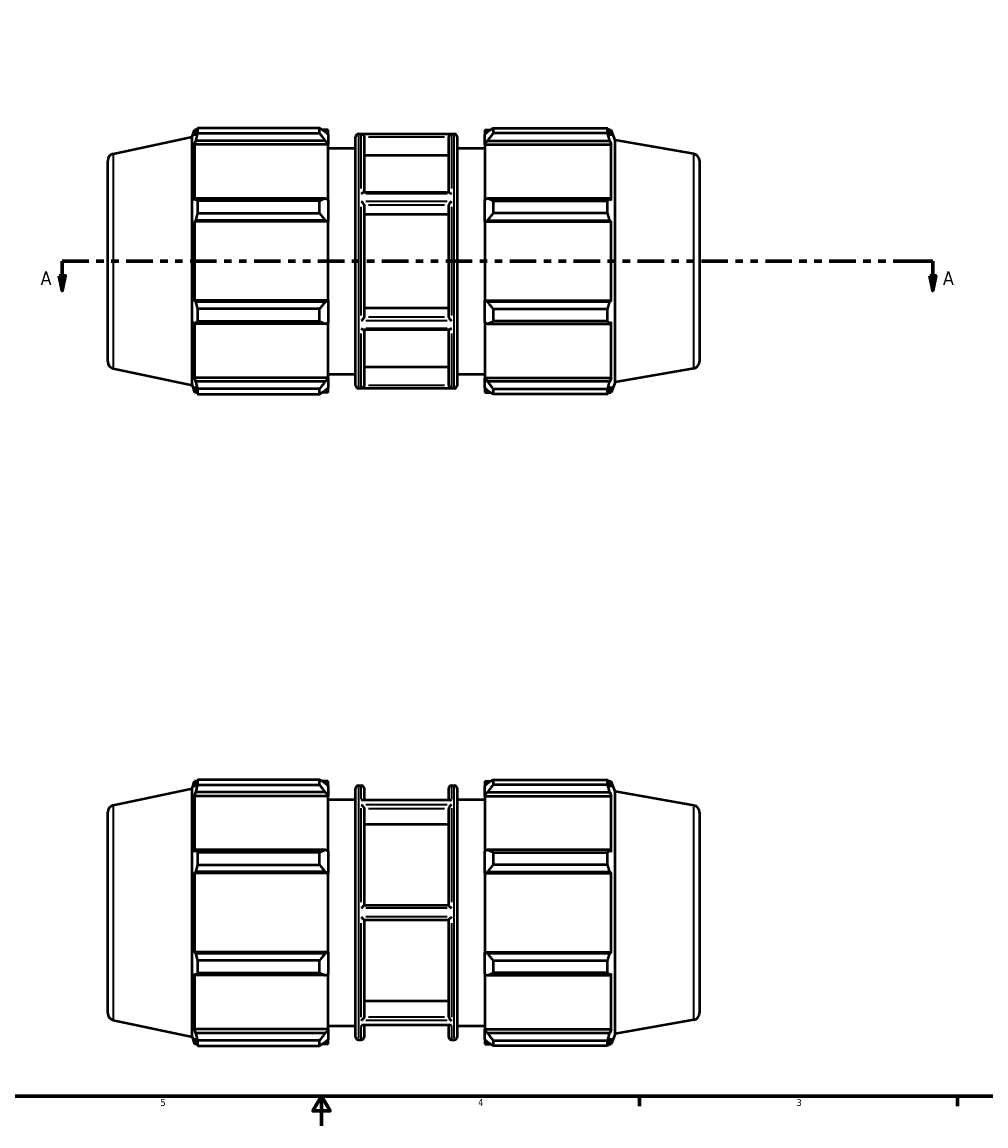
# Model space of a CAD drawing. Header units: inches. Extents: x 0.1 to 42.7, y 0.6 to 30.1.
# Tile 2 of 6: x 13 to 25.9, y 0.6 to 15.4. Entities that reach past the tile are written whole.
import ezdxf

# ---------------------------------------------------------------- set-up
doc = ezdxf.new("R2010")
doc.units = ezdxf.units.IN
doc.header["$MEASUREMENT"] = 0
doc.linetypes.add('DOUBLE_DASH_CHAIN', pattern=[1.2403, 0.6614, -0.0827, 0.1654, -0.0827, 0.1654, -0.0827])
for name, color, linetype, lineweight in [('Border (ANSI)', 7, 'Continuous', 70), ('Section Line (ANSI)', 7, 'DOUBLE_DASH_CHAIN', 70), ('Visible (ANSI)', 7, 'Continuous', 50), ('Visible Narrow (ANSI)', 7, 'Continuous', 35)]:
    doc.layers.add(name, color=color, linetype=linetype, lineweight=lineweight)
doc.styles.add('Label Text (ANSI)', font='tahoma.ttf')
doc.styles.add('Note Text (ANSI)', font='tahoma.ttf')

# ---------------------------------------------------------------- blocks, each defined once
blk = doc.blocks.new('Borders Default Border')
at = {"layer": 'Border (ANSI)'}
for p, q in [((21.25, 1), (21.25, 0.866)), ((25.5, 1), (25.5, 0.866))]:
    blk.add_line(p, q, dxfattribs=at)
at = {"layer": 'Border (ANSI)', "flags": 128}
for points in [[(0.5, 1), (0.5, 21), (33.5, 21), (33.5, 1), (0.5, 1)], [(17, 0.6), (17, 1), (16.885, 0.8), (17.115, 0.8), (17, 1)]]:
    blk.add_lwpolyline(points, dxfattribs=at)
at = {"layer": 'Border (ANSI)', "color": 5, "true_color": 0x0000ff, "char_height": 0.0945, "attachment_point": 7, "style": 'Note Text (ANSI)'}
for s, insert in [('5', (14.847, 0.864)), ('4', (19.092, 0.866)), ('3', (23.346, 0.864))]:
    blk.add_mtext(s, dxfattribs=dict(at, insert=insert))
blk = doc.blocks.new('2dTransSection0')
at = {"layer": 'Section Line (ANSI)', "linetype": 'DOUBLE_DASH_CHAIN', "ltscale": 0.535277}
blk.add_line((13.536, 12.165), (25.167, 12.165), dxfattribs=at)
at = {"layer": 'Section Line (ANSI)', "linetype": 'Continuous'}
for p, q in [((13.536, 12.165), (13.881, 12.165)), ((13.536, 12.165), (13.536, 11.968)), ((24.822, 12.165), (25.167, 12.165)), ((25.167, 12.165), (25.167, 11.968)), ((13.496, 11.968), (13.536, 11.771)), ((13.575, 11.968), (13.496, 11.968)), ((13.536, 11.968), (13.536, 11.771)), ((13.536, 11.771), (13.575, 11.968)), ((25.128, 11.968), (25.167, 11.771)), ((25.207, 11.968), (25.128, 11.968)), ((25.167, 11.968), (25.167, 11.771)), ((25.167, 11.771), (25.207, 11.968))]:
    blk.add_line(p, q, dxfattribs=at)
at = {"layer": 'Section Line (ANSI)', "linetype": 'Continuous', "flags": 128}
for points in [[(13.496, 11.968), (13.536, 11.771), (13.575, 11.968), (13.496, 11.968)], [(25.128, 11.968), (25.167, 11.771), (25.207, 11.968), (25.128, 11.968)]]:
    blk.add_lwpolyline(points, dxfattribs=at)
at = {"layer": 'Section Line (ANSI)'}
for points in [[(13.496, 11.968), (13.536, 11.771), (13.575, 11.968), (13.496, 11.968)], [(25.128, 11.968), (25.167, 11.771), (25.207, 11.968), (25.128, 11.968)]]:
    blk.add_solid(points, dxfattribs=at)
at = {"layer": 'Section Line (ANSI)', "char_height": 0.18, "attachment_point": 7, "style": 'Label Text (ANSI)'}
for insert in [(13.246, 11.847), (25.304, 11.847)]:
    blk.add_mtext('A', dxfattribs=dict(at, insert=insert))

msp = doc.modelspace()

# ---------------------------------------------------------------- linework, layer by layer
at = {"layer": 'Visible (ANSI)'}
for p, q in [((15.272, 13.825), (15.303, 13.922)), ((15.303, 13.922), (15.303, 13.841)), ((15.336, 13.922), (15.303, 13.922)), ((15.322, 13.895), (15.303, 13.841)), ((16.973, 13.943), (15.346, 13.943)), ((15.346, 13.875), (15.346, 13.943)), ((16.973, 13.875), (16.973, 13.943)), ((17.087, 13.922), (17.006, 13.922)), ((17.087, 13.859), (17.049, 13.895)), ((17.087, 13.859), (17.087, 13.922)), ((19.182, 13.922), (19.182, 13.859)), ((19.182, 13.922), (19.262, 13.922)), ((19.219, 13.895), (19.182, 13.859)), ((19.295, 13.943), (19.295, 13.875)), ((19.295, 13.943), (20.823, 13.943)), ((20.823, 13.875), (20.823, 13.943)), ((20.835, 13.922), (20.872, 13.922)), ((20.872, 13.841), (20.851, 13.895)), ((20.872, 13.841), (20.872, 13.922)), ((20.922, 13.784), (20.872, 13.922)), ((14.217, 13.601), (15.272, 13.825)), ((15.272, 10.504), (15.272, 13.825)), ((15.303, 13.724), (15.322, 13.774)), ((17.049, 13.774), (15.322, 13.774)), ((15.346, 13.875), (16.973, 13.875)), ((17.049, 13.774), (17.087, 13.74)), ((17.087, 13.859), (17.087, 13.74)), ((17.087, 13.74), (17.087, 13.724)), ((17.456, 10.501), (17.456, 13.828)), ((17.494, 13.866), (18.774, 13.866)), ((17.569, 13.825), (17.569, 13.083)), ((18.699, 13.083), (18.699, 13.825)), ((18.812, 13.828), (18.812, 10.501)), ((19.182, 13.74), (19.182, 13.859)), ((19.182, 13.74), (19.219, 13.774)), ((19.182, 13.724), (19.182, 13.74)), ((19.219, 13.774), (20.851, 13.774)), ((20.823, 13.875), (19.295, 13.875)), ((20.851, 13.774), (20.872, 13.724)), ((20.922, 10.545), (20.922, 13.784)), ((21.974, 13.599), (20.922, 13.784)), ((17.087, 13.724), (15.303, 13.724)), ((15.303, 13.724), (15.303, 12.976)), ((17.087, 12.985), (17.087, 13.724)), ((17.087, 13.677), (17.456, 13.677)), ((18.812, 13.677), (19.182, 13.677)), ((19.182, 13.724), (19.182, 12.985)), ((19.182, 13.724), (20.872, 13.724)), ((20.872, 12.976), (20.872, 13.724)), ((14.142, 10.821), (14.142, 13.508)), ((18.699, 13.579), (17.569, 13.579)), ((22.052, 13.505), (22.052, 10.824)), ((15.322, 13.002), (15.303, 12.976)), ((17.049, 13.002), (15.322, 13.002)), ((17.087, 12.985), (17.049, 13.002)), ((18.705, 13.083), (17.563, 13.083)), ((19.219, 13.002), (19.182, 12.985)), ((20.851, 13.002), (19.219, 13.002)), ((20.872, 12.976), (20.851, 13.002)), ((16.973, 12.97), (15.346, 12.97)), ((15.346, 12.805), (15.346, 12.97)), ((16.973, 12.805), (16.973, 12.97)), ((17.087, 12.985), (17.087, 12.699)), ((17.569, 12.913), (17.569, 11.416)), ((18.699, 11.416), (18.699, 12.913)), ((19.182, 12.699), (19.182, 12.985)), ((19.295, 12.97), (19.295, 12.805)), ((19.295, 12.97), (20.823, 12.97)), ((20.823, 12.805), (20.823, 12.97)), ((15.303, 12.693), (15.322, 12.71)), ((17.049, 12.71), (15.322, 12.71)), ((15.346, 12.805), (16.973, 12.805)), ((17.049, 12.71), (17.087, 12.699)), ((17.087, 12.699), (17.087, 12.693)), ((18.699, 12.79), (17.569, 12.79)), ((19.182, 12.699), (19.219, 12.71)), ((19.182, 12.693), (19.182, 12.699)), ((19.219, 12.71), (20.851, 12.71)), ((20.823, 12.805), (19.295, 12.805)), ((20.851, 12.71), (20.872, 12.693)), ((17.087, 12.693), (15.303, 12.693)), ((15.303, 12.693), (15.303, 11.636)), ((17.087, 11.636), (17.087, 12.693)), ((19.182, 12.693), (19.182, 11.636)), ((19.182, 12.693), (20.872, 12.693)), ((20.872, 11.636), (20.872, 12.693)), ((17.087, 11.636), (15.303, 11.636)), ((15.322, 11.619), (15.303, 11.636)), ((17.049, 11.619), (15.322, 11.619)), ((16.973, 11.525), (15.346, 11.525)), ((15.346, 11.36), (15.346, 11.525)), ((16.973, 11.36), (16.973, 11.525)), ((17.087, 11.63), (17.049, 11.619)), ((17.087, 11.636), (17.087, 11.63)), ((17.087, 11.63), (17.087, 11.344)), ((17.569, 11.539), (18.699, 11.539)), ((19.182, 11.63), (19.182, 11.636)), ((19.182, 11.636), (20.872, 11.636)), ((19.219, 11.619), (19.182, 11.63)), ((19.182, 11.344), (19.182, 11.63)), ((20.851, 11.619), (19.219, 11.619)), ((19.295, 11.525), (19.295, 11.36)), ((19.295, 11.525), (20.823, 11.525)), ((20.823, 11.36), (20.823, 11.525)), ((20.872, 11.636), (20.851, 11.619)), ((15.303, 11.353), (15.322, 11.327)), ((15.303, 11.353), (15.303, 10.605)), ((17.049, 11.327), (15.322, 11.327)), ((15.346, 11.36), (16.973, 11.36)), ((17.049, 11.327), (17.087, 11.344)), ((17.087, 10.605), (17.087, 11.344)), ((18.705, 11.247), (17.563, 11.247)), ((17.569, 11.247), (17.569, 10.504)), ((18.699, 10.504), (18.699, 11.247)), ((19.182, 11.344), (19.219, 11.327)), ((19.182, 11.344), (19.182, 10.605)), ((19.219, 11.327), (20.851, 11.327)), ((20.823, 11.36), (19.295, 11.36)), ((20.851, 11.327), (20.872, 11.353)), ((20.872, 10.605), (20.872, 11.353)), ((14.217, 10.728), (15.272, 10.504)), ((17.087, 10.653), (17.456, 10.653)), ((17.569, 10.75), (18.699, 10.75)), ((18.812, 10.653), (19.182, 10.653)), ((21.974, 10.73), (20.922, 10.545)), ((15.272, 10.504), (15.303, 10.407)), ((17.087, 10.605), (15.303, 10.605)), ((15.322, 10.555), (15.303, 10.605)), ((15.303, 10.488), (15.322, 10.434)), ((15.303, 10.488), (15.303, 10.407)), ((17.049, 10.555), (15.322, 10.555)), ((17.087, 10.589), (17.049, 10.555)), ((17.087, 10.605), (17.087, 10.589)), ((17.087, 10.589), (17.087, 10.47)), ((19.182, 10.589), (19.182, 10.605)), ((19.182, 10.605), (20.872, 10.605)), ((19.182, 10.47), (19.182, 10.589)), ((19.219, 10.555), (19.182, 10.589)), ((20.851, 10.555), (19.219, 10.555)), ((20.872, 10.605), (20.851, 10.555)), ((20.851, 10.434), (20.872, 10.488)), ((20.922, 10.545), (20.872, 10.407)), ((20.872, 10.407), (20.872, 10.488)), ((15.336, 10.407), (15.303, 10.407)), ((16.973, 10.455), (15.346, 10.455)), ((15.346, 10.386), (15.346, 10.455)), ((15.346, 10.386), (16.973, 10.386)), ((16.973, 10.386), (16.973, 10.455)), ((17.087, 10.407), (17.006, 10.407)), ((17.049, 10.434), (17.087, 10.47)), ((17.087, 10.407), (17.087, 10.47)), ((17.494, 10.464), (18.774, 10.464)), ((19.182, 10.47), (19.219, 10.434)), ((19.182, 10.47), (19.182, 10.407)), ((19.182, 10.407), (19.262, 10.407)), ((19.295, 10.455), (19.295, 10.386)), ((19.295, 10.455), (20.823, 10.455)), ((20.823, 10.386), (19.295, 10.386)), ((20.823, 10.386), (20.823, 10.455)), ((20.835, 10.407), (20.872, 10.407)), ((15.272, 5.112), (15.303, 5.209)), ((15.303, 5.209), (15.303, 5.128)), ((15.336, 5.209), (15.303, 5.209)), ((15.322, 5.182), (15.303, 5.128)), ((16.973, 5.23), (15.346, 5.23)), ((15.346, 5.162), (15.346, 5.23)), ((16.973, 5.162), (16.973, 5.23)), ((17.087, 5.209), (17.006, 5.209)), ((17.087, 5.146), (17.049, 5.182)), ((17.087, 5.146), (17.087, 5.209)), ((19.182, 5.209), (19.182, 5.146)), ((19.182, 5.209), (19.262, 5.209)), ((19.219, 5.182), (19.182, 5.146)), ((19.295, 5.23), (19.295, 5.162)), ((19.295, 5.23), (20.823, 5.23)), ((20.823, 5.162), (20.823, 5.23)), ((20.835, 5.209), (20.872, 5.209)), ((20.872, 5.128), (20.851, 5.182)), ((20.872, 5.128), (20.872, 5.209)), ((20.922, 5.071), (20.872, 5.209)), ((14.217, 4.888), (15.272, 5.112)), ((15.272, 1.791), (15.272, 5.112)), ((15.303, 5.011), (15.322, 5.061)), ((17.049, 5.061), (15.322, 5.061)), ((15.346, 5.162), (16.973, 5.162)), ((17.049, 5.061), (17.087, 5.028)), ((17.087, 5.146), (17.087, 5.028)), ((17.087, 5.028), (17.087, 5.011)), ((17.456, 1.789), (17.456, 5.115)), ((17.494, 5.153), (17.531, 5.153)), ((17.569, 5.115), (17.569, 4.957)), ((18.699, 4.957), (18.699, 5.115)), ((18.737, 5.153), (18.774, 5.153)), ((18.812, 5.115), (18.812, 1.789)), ((19.182, 5.028), (19.182, 5.146)), ((19.182, 5.028), (19.219, 5.061)), ((19.182, 5.011), (19.182, 5.028)), ((19.219, 5.061), (20.851, 5.061)), ((20.823, 5.162), (19.295, 5.162)), ((20.851, 5.061), (20.872, 5.011)), ((20.922, 1.832), (20.922, 5.071)), ((21.974, 4.886), (20.922, 5.071)), ((17.087, 5.011), (15.303, 5.011)), ((15.303, 5.011), (15.303, 4.263)), ((17.087, 4.272), (17.087, 5.011)), ((17.087, 4.964), (17.456, 4.964)), ((18.719, 4.957), (17.549, 4.957)), ((18.812, 4.964), (19.182, 4.964)), ((19.182, 5.011), (19.182, 4.272)), ((19.182, 5.011), (20.872, 5.011)), ((20.872, 4.263), (20.872, 5.011)), ((14.142, 2.108), (14.142, 4.795)), ((17.569, 4.842), (17.569, 3.546)), ((18.699, 3.546), (18.699, 4.842)), ((22.052, 4.793), (22.052, 2.111)), ((18.699, 4.629), (17.569, 4.629)), ((15.322, 4.29), (15.303, 4.263)), ((17.049, 4.29), (15.322, 4.29)), ((17.087, 4.272), (17.049, 4.29)), ((19.219, 4.29), (19.182, 4.272)), ((20.851, 4.29), (19.219, 4.29)), ((20.872, 4.263), (20.851, 4.29)), ((16.973, 4.257), (15.346, 4.257)), ((15.346, 4.092), (15.346, 4.257)), ((16.973, 4.092), (16.973, 4.257)), ((17.087, 4.272), (17.087, 3.986)), ((19.182, 3.986), (19.182, 4.272)), ((19.295, 4.257), (19.295, 4.092)), ((19.295, 4.257), (20.823, 4.257)), ((20.823, 4.092), (20.823, 4.257)), ((15.303, 3.98), (15.322, 3.997)), ((17.049, 3.997), (15.322, 3.997)), ((15.346, 4.092), (16.973, 4.092)), ((17.049, 3.997), (17.087, 3.986)), ((17.087, 3.986), (17.087, 3.98)), ((19.182, 3.986), (19.219, 3.997)), ((19.182, 3.98), (19.182, 3.986)), ((19.219, 3.997), (20.851, 3.997)), ((20.823, 4.092), (19.295, 4.092)), ((20.851, 3.997), (20.872, 3.98)), ((17.087, 3.98), (15.303, 3.98)), ((15.303, 3.98), (15.303, 2.923)), ((17.087, 2.923), (17.087, 3.98)), ((19.182, 3.98), (19.182, 2.923)), ((19.182, 3.98), (20.872, 3.98)), ((20.872, 2.923), (20.872, 3.98)), ((18.699, 3.546), (17.569, 3.546)), ((17.569, 3.357), (17.569, 2.061)), ((17.569, 3.357), (18.699, 3.357)), ((18.699, 2.061), (18.699, 3.357)), ((17.087, 2.923), (15.303, 2.923)), ((15.322, 2.906), (15.303, 2.923)), ((17.049, 2.906), (15.322, 2.906)), ((16.973, 2.812), (15.346, 2.812)), ((15.346, 2.647), (15.346, 2.812)), ((16.973, 2.647), (16.973, 2.812)), ((17.087, 2.918), (17.049, 2.906)), ((17.087, 2.923), (17.087, 2.918)), ((17.087, 2.918), (17.087, 2.631)), ((19.182, 2.918), (19.182, 2.923)), ((19.182, 2.923), (20.872, 2.923)), ((19.182, 2.631), (19.182, 2.918)), ((19.219, 2.906), (19.182, 2.918)), ((20.851, 2.906), (19.219, 2.906)), ((19.295, 2.812), (19.295, 2.647)), ((19.295, 2.812), (20.823, 2.812)), ((20.823, 2.647), (20.823, 2.812)), ((20.872, 2.923), (20.851, 2.906)), ((15.303, 2.64), (15.322, 2.614)), ((15.303, 2.64), (15.303, 1.893)), ((17.049, 2.614), (15.322, 2.614)), ((15.346, 2.647), (16.973, 2.647)), ((17.049, 2.614), (17.087, 2.631)), ((17.087, 1.893), (17.087, 2.631)), ((19.182, 2.631), (19.219, 2.614)), ((19.182, 2.631), (19.182, 1.893)), ((19.219, 2.614), (20.851, 2.614)), ((20.823, 2.647), (19.295, 2.647)), ((20.851, 2.614), (20.872, 2.64)), ((20.872, 1.893), (20.872, 2.64)), ((17.569, 2.274), (18.699, 2.274)), ((14.217, 2.016), (15.272, 1.791)), ((17.087, 1.94), (17.456, 1.94)), ((18.719, 1.946), (17.549, 1.946)), ((17.569, 1.946), (17.569, 1.789)), ((18.699, 1.789), (18.699, 1.946)), ((18.812, 1.94), (19.182, 1.94)), ((21.974, 2.018), (20.922, 1.832)), ((15.272, 1.791), (15.303, 1.694)), ((17.087, 1.893), (15.303, 1.893)), ((15.322, 1.842), (15.303, 1.893)), ((15.303, 1.775), (15.322, 1.721)), ((15.303, 1.775), (15.303, 1.694)), ((17.049, 1.842), (15.322, 1.842)), ((17.087, 1.876), (17.049, 1.842)), ((17.087, 1.893), (17.087, 1.876)), ((17.087, 1.876), (17.087, 1.757)), ((19.182, 1.876), (19.182, 1.893)), ((19.182, 1.893), (20.872, 1.893)), ((19.182, 1.757), (19.182, 1.876)), ((19.219, 1.842), (19.182, 1.876)), ((20.851, 1.842), (19.219, 1.842)), ((20.872, 1.893), (20.851, 1.842)), ((20.851, 1.721), (20.872, 1.775)), ((20.922, 1.832), (20.872, 1.694)), ((20.872, 1.694), (20.872, 1.775)), ((15.336, 1.694), (15.303, 1.694)), ((16.973, 1.742), (15.346, 1.742)), ((15.346, 1.673), (15.346, 1.742)), ((15.346, 1.673), (16.973, 1.673)), ((16.973, 1.673), (16.973, 1.742)), ((17.087, 1.694), (17.006, 1.694)), ((17.049, 1.721), (17.087, 1.757)), ((17.087, 1.694), (17.087, 1.757)), ((17.494, 1.751), (17.531, 1.751)), ((18.737, 1.751), (18.774, 1.751)), ((19.182, 1.757), (19.219, 1.721)), ((19.182, 1.757), (19.182, 1.694)), ((19.182, 1.694), (19.262, 1.694)), ((19.295, 1.742), (19.295, 1.673)), ((19.295, 1.742), (20.823, 1.742)), ((20.823, 1.673), (19.295, 1.673)), ((20.823, 1.673), (20.823, 1.742)), ((20.835, 1.694), (20.872, 1.694))]:
    msp.add_line(p, q, dxfattribs=at)
for centre, radius, start, end in [((17.494, 13.828), 0.0379, 90, 180), ((18.774, 13.828), 0.0379, 0, 90), ((14.237, 13.508), 0.0947, 102, 180), ((21.957, 13.505), 0.0947, 0, 80), ((14.237, 10.821), 0.0947, 180, 258), ((21.957, 10.824), 0.0947, 280, 0), ((17.494, 10.501), 0.0379, 180, 270), ((18.774, 10.501), 0.0379, 270, 0), ((17.494, 5.115), 0.0379, 90, 180), ((17.531, 5.115), 0.0379, 0, 90), ((18.737, 5.115), 0.0379, 90, 180), ((18.774, 5.115), 0.0379, 0, 90), ((14.237, 4.795), 0.0947, 102, 180), ((21.957, 4.793), 0.0947, 0, 80), ((14.237, 2.108), 0.0947, 180, 258), ((21.957, 2.111), 0.0947, 280, 0), ((17.494, 1.789), 0.0379, 180, 270), ((17.531, 1.789), 0.0379, 270, 0), ((18.737, 1.789), 0.0379, 180, 270), ((18.774, 1.789), 0.0379, 270, 0)]:
    msp.add_arc(centre, radius, start, end, dxfattribs=at)
for points, weights in [([(15.346, 13.943), (15.334, 13.918), (15.322, 13.895)], [1, 1.00136313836, 1.0019095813]), ([(17.049, 13.895), (17.013, 13.918), (16.973, 13.943)], [1.0059922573, 1.01145671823, 1.01612069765]), ([(19.295, 13.943), (19.256, 13.918), (19.219, 13.895)], [1.01548713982, 1.01103239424, 1.00577547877]), ([(20.823, 13.943), (20.838, 13.918), (20.851, 13.895)], [1, 1.00165422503, 1.00249215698]), ([(15.322, 13.774), (15.334, 13.823), (15.346, 13.875)], [1.0019095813, 1.00136313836, 1]), ([(16.973, 13.875), (17.013, 13.823), (17.049, 13.774)], [1.01612069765, 1.01145671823, 1.0059922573]), ([(19.219, 13.774), (19.256, 13.823), (19.295, 13.875)], [1.00577547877, 1.01103239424, 1.01548713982]), ([(20.851, 13.774), (20.838, 13.823), (20.823, 13.875)], [1.00249215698, 1.00165422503, 1]), ([(15.346, 12.97), (15.334, 12.986), (15.322, 13.002)], [1, 1.00136313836, 1.0019095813]), ([(17.049, 13.002), (17.013, 12.986), (16.973, 12.97)], [1.0059922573, 1.01145671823, 1.01612069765]), ([(19.295, 12.97), (19.256, 12.986), (19.219, 13.002)], [1.01548713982, 1.01103239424, 1.00577547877]), ([(20.823, 12.97), (20.838, 12.986), (20.851, 13.002)], [1, 1.00165422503, 1.00249215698]), ([(15.322, 12.71), (15.334, 12.756), (15.346, 12.805)], [1.0019095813, 1.00136313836, 1]), ([(16.973, 12.805), (17.013, 12.756), (17.049, 12.71)], [1.01612069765, 1.01145671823, 1.0059922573]), ([(19.219, 12.71), (19.256, 12.756), (19.295, 12.805)], [1.00577547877, 1.01103239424, 1.01548713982]), ([(20.851, 12.71), (20.838, 12.756), (20.823, 12.805)], [1.00249215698, 1.00165422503, 1]), ([(15.346, 11.525), (15.334, 11.573), (15.322, 11.619)], [1, 1.00136313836, 1.0019095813]), ([(17.049, 11.619), (17.013, 11.573), (16.973, 11.525)], [1.0059922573, 1.01145671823, 1.01612069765]), ([(19.295, 11.525), (19.256, 11.573), (19.219, 11.619)], [1.01548713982, 1.01103239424, 1.00577547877]), ([(20.823, 11.525), (20.838, 11.573), (20.851, 11.619)], [1, 1.00165422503, 1.00249215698]), ([(15.322, 11.327), (15.334, 11.343), (15.346, 11.36)], [1.0019095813, 1.00136313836, 1]), ([(16.973, 11.36), (17.013, 11.343), (17.049, 11.327)], [1.01612069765, 1.01145671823, 1.0059922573]), ([(19.219, 11.327), (19.256, 11.343), (19.295, 11.36)], [1.00577547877, 1.01103239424, 1.01548713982]), ([(20.851, 11.327), (20.838, 11.343), (20.823, 11.36)], [1.00249215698, 1.00165422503, 1]), ([(15.346, 10.455), (15.334, 10.506), (15.322, 10.555)], [1, 1.00136313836, 1.0019095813]), ([(17.049, 10.555), (17.013, 10.506), (16.973, 10.455)], [1.0059922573, 1.01145671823, 1.01612069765]), ([(19.295, 10.455), (19.256, 10.506), (19.219, 10.555)], [1.01548713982, 1.01103239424, 1.00577547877]), ([(20.823, 10.455), (20.838, 10.506), (20.851, 10.555)], [1, 1.00165422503, 1.00249215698]), ([(15.322, 10.434), (15.334, 10.411), (15.346, 10.386)], [1.0019095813, 1.00136313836, 1]), ([(16.973, 10.386), (17.013, 10.411), (17.049, 10.434)], [1.01612069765, 1.01145671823, 1.0059922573]), ([(19.219, 10.434), (19.256, 10.411), (19.295, 10.386)], [1.00577547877, 1.01103239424, 1.01548713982]), ([(20.851, 10.434), (20.838, 10.411), (20.823, 10.386)], [1.00249215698, 1.00165422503, 1]), ([(15.346, 5.23), (15.334, 5.206), (15.322, 5.182)], [1, 1.00136313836, 1.0019095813]), ([(17.049, 5.182), (17.013, 5.206), (16.973, 5.23)], [1.0059922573, 1.01145671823, 1.01612069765]), ([(19.295, 5.23), (19.256, 5.206), (19.219, 5.182)], [1.01548713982, 1.01103239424, 1.00577547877]), ([(20.823, 5.23), (20.838, 5.206), (20.851, 5.182)], [1, 1.00165422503, 1.00249215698]), ([(15.322, 5.061), (15.334, 5.11), (15.346, 5.162)], [1.0019095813, 1.00136313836, 1]), ([(16.973, 5.162), (17.013, 5.11), (17.049, 5.061)], [1.01612069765, 1.01145671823, 1.0059922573]), ([(19.219, 5.061), (19.256, 5.11), (19.295, 5.162)], [1.00577547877, 1.01103239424, 1.01548713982]), ([(20.851, 5.061), (20.838, 5.11), (20.823, 5.162)], [1.00249215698, 1.00165422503, 1]), ([(15.346, 4.257), (15.334, 4.273), (15.322, 4.29)], [1, 1.00136313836, 1.0019095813]), ([(17.049, 4.29), (17.013, 4.273), (16.973, 4.257)], [1.0059922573, 1.01145671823, 1.01612069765]), ([(19.295, 4.257), (19.256, 4.273), (19.219, 4.29)], [1.01548713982, 1.01103239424, 1.00577547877]), ([(20.823, 4.257), (20.838, 4.273), (20.851, 4.29)], [1, 1.00165422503, 1.00249215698]), ([(15.322, 3.997), (15.334, 4.044), (15.346, 4.092)], [1.0019095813, 1.00136313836, 1]), ([(16.973, 4.092), (17.013, 4.044), (17.049, 3.997)], [1.01612069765, 1.01145671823, 1.0059922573]), ([(19.219, 3.997), (19.256, 4.044), (19.295, 4.092)], [1.00577547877, 1.01103239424, 1.01548713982]), ([(20.851, 3.997), (20.838, 4.044), (20.823, 4.092)], [1.00249215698, 1.00165422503, 1]), ([(15.346, 2.812), (15.334, 2.86), (15.322, 2.906)], [1, 1.00136313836, 1.0019095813]), ([(17.049, 2.906), (17.013, 2.86), (16.973, 2.812)], [1.0059922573, 1.01145671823, 1.01612069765]), ([(19.295, 2.812), (19.256, 2.86), (19.219, 2.906)], [1.01548713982, 1.01103239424, 1.00577547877]), ([(20.823, 2.812), (20.838, 2.86), (20.851, 2.906)], [1, 1.00165422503, 1.00249215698]), ([(15.322, 2.614), (15.334, 2.63), (15.346, 2.647)], [1.0019095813, 1.00136313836, 1]), ([(16.973, 2.647), (17.013, 2.63), (17.049, 2.614)], [1.01612069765, 1.01145671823, 1.0059922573]), ([(19.219, 2.614), (19.256, 2.63), (19.295, 2.647)], [1.00577547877, 1.01103239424, 1.01548713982]), ([(20.851, 2.614), (20.838, 2.63), (20.823, 2.647)], [1.00249215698, 1.00165422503, 1]), ([(15.346, 1.742), (15.334, 1.793), (15.322, 1.842)], [1, 1.00136313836, 1.0019095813]), ([(17.049, 1.842), (17.013, 1.793), (16.973, 1.742)], [1.0059922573, 1.01145671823, 1.01612069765]), ([(19.295, 1.742), (19.256, 1.793), (19.219, 1.842)], [1.01548713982, 1.01103239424, 1.00577547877]), ([(20.823, 1.742), (20.838, 1.793), (20.851, 1.842)], [1, 1.00165422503, 1.00249215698]), ([(15.322, 1.721), (15.334, 1.698), (15.346, 1.673)], [1.0019095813, 1.00136313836, 1]), ([(16.973, 1.673), (17.013, 1.698), (17.049, 1.721)], [1.01612069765, 1.01145671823, 1.0059922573]), ([(19.219, 1.721), (19.256, 1.698), (19.295, 1.673)], [1.00577547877, 1.01103239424, 1.01548713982]), ([(20.851, 1.721), (20.838, 1.698), (20.823, 1.673)], [1.00249215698, 1.00165422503, 1])]:
    msp.add_rational_spline(points, weights, degree=2, dxfattribs=at)
for points, knots in [([(17.531, 13.865), (17.531, 13.865), (17.531, 13.865), (17.535, 13.864), (17.539, 13.864), (17.547, 13.861), (17.55, 13.859), (17.557, 13.854), (17.56, 13.85), (17.565, 13.843), (17.567, 13.839), (17.568, 13.833), (17.569, 13.83), (17.569, 13.827)], [-0.0006237, -0.0006237, -0.0006237, -0.0006237, 0, 0, 0.0427144, 0.0427144, 0.0834393, 0.0834393, 0.125434, 0.125434, 0.1568758, 0.1568758, 0.1803704, 0.1803704, 0.1803704, 0.1803704]), ([(18.737, 13.865), (18.737, 13.865), (18.737, 13.865), (18.733, 13.864), (18.729, 13.864), (18.722, 13.861), (18.718, 13.859), (18.712, 13.854), (18.709, 13.851), (18.704, 13.844), (18.702, 13.841), (18.7, 13.834), (18.699, 13.83), (18.699, 13.827)], [-0.1793629, -0.1793629, -0.1793629, -0.1793629, -0.1788427, -0.1788427, -0.1387595, -0.1387595, -0.097847, -0.097847, -0.0585835, -0.0585835, -0.0287499, -0.0287499, 0, 0, 0, 0]), ([(17.563, 13.083), (17.563, 13.083), (17.563, 13.083), (17.56, 13.082), (17.557, 13.082), (17.55, 13.078), (17.547, 13.076), (17.539, 13.071), (17.535, 13.068), (17.531, 13.065), (17.531, 13.065), (17.531, 13.065)], [0.2779478, 0.2779478, 0.2779478, 0.2779478, 0.2794682, 0.2794682, 0.3309163, 0.3309163, 0.3808087, 0.3808087, 0.4331384, 0.4331384, 0.4339025, 0.4339025, 0.4339025, 0.4339025]), ([(18.705, 13.083), (18.707, 13.083), (18.708, 13.082), (18.714, 13.081), (18.718, 13.079), (18.727, 13.073), (18.732, 13.069), (18.737, 13.065), (18.737, 13.065), (18.737, 13.065)], [-0.1267574, -0.1267574, -0.1267574, -0.1267574, -0.1015585, -0.1015585, -0.0551743, -0.0551743, 0, 0, 0.0005691, 0.0005691, 0.0005691, 0.0005691]), ([(17.531, 12.964), (17.531, 12.964), (17.531, 12.964), (17.535, 12.961), (17.539, 12.957), (17.547, 12.949), (17.55, 12.945), (17.557, 12.937), (17.56, 12.932), (17.565, 12.925), (17.567, 12.922), (17.568, 12.917), (17.569, 12.915), (17.569, 12.914)], [-0.0006237, -0.0006237, -0.0006237, -0.0006237, 0, 0, 0.0427144, 0.0427144, 0.0834393, 0.0834393, 0.125434, 0.125434, 0.1568758, 0.1568758, 0.1803704, 0.1803704, 0.1803704, 0.1803704]), ([(18.737, 12.964), (18.737, 12.964), (18.737, 12.964), (18.733, 12.961), (18.729, 12.957), (18.722, 12.95), (18.718, 12.946), (18.712, 12.937), (18.709, 12.933), (18.704, 12.926), (18.702, 12.923), (18.7, 12.918), (18.699, 12.916), (18.699, 12.914)], [-0.1793228, -0.1793228, -0.1793228, -0.1793228, -0.178884, -0.178884, -0.1383783, -0.1383783, -0.0978589, -0.0978589, -0.0574875, -0.0574875, -0.0268274, -0.0268274, 0, 0, 0, 0]), ([(17.569, 11.415), (17.569, 11.414), (17.568, 11.412), (17.567, 11.407), (17.565, 11.404), (17.56, 11.397), (17.557, 11.392), (17.55, 11.384), (17.547, 11.38), (17.539, 11.372), (17.535, 11.368), (17.531, 11.365), (17.531, 11.365), (17.531, 11.365)], [0.2121651, 0.2121651, 0.2121651, 0.2121651, 0.2409486, 0.2409486, 0.2794682, 0.2794682, 0.3309163, 0.3309163, 0.3808087, 0.3808087, 0.4331384, 0.4331384, 0.4339025, 0.4339025, 0.4339025, 0.4339025]), ([(18.699, 11.415), (18.699, 11.414), (18.7, 11.411), (18.702, 11.406), (18.704, 11.403), (18.709, 11.396), (18.712, 11.392), (18.718, 11.384), (18.722, 11.379), (18.729, 11.372), (18.733, 11.368), (18.737, 11.365), (18.737, 11.365), (18.737, 11.365)], [-0.1804913, -0.1804913, -0.1804913, -0.1804913, -0.1534228, -0.1534228, -0.1224873, -0.1224873, -0.0817531, -0.0817531, -0.0408697, -0.0408697, 0, 0, 0.0004428, 0.0004428, 0.0004428, 0.0004428]), ([(17.531, 11.264), (17.531, 11.264), (17.531, 11.264), (17.535, 11.261), (17.539, 11.258), (17.547, 11.253), (17.55, 11.251), (17.557, 11.248), (17.56, 11.247), (17.563, 11.247), (17.563, 11.247), (17.563, 11.247)], [-0.0006237, -0.0006237, -0.0006237, -0.0006237, 0, 0, 0.0427144, 0.0427144, 0.0834393, 0.0834393, 0.125434, 0.125434, 0.126675, 0.126675, 0.126675, 0.126675]), ([(18.737, 11.264), (18.737, 11.264), (18.737, 11.264), (18.732, 11.26), (18.727, 11.256), (18.718, 11.251), (18.714, 11.249), (18.708, 11.247), (18.707, 11.247), (18.705, 11.247)], [-0.2018486, -0.2018486, -0.2018486, -0.2018486, -0.2012852, -0.2012852, -0.146657, -0.146657, -0.1007319, -0.1007319, -0.0757824, -0.0757824, -0.0757824, -0.0757824]), ([(17.569, 10.502), (17.569, 10.499), (17.568, 10.496), (17.567, 10.49), (17.565, 10.486), (17.56, 10.479), (17.557, 10.476), (17.55, 10.47), (17.547, 10.468), (17.539, 10.465), (17.535, 10.465), (17.531, 10.465), (17.531, 10.465), (17.531, 10.465)], [0.2121651, 0.2121651, 0.2121651, 0.2121651, 0.2409486, 0.2409486, 0.2794682, 0.2794682, 0.3309163, 0.3309163, 0.3808087, 0.3808087, 0.4331384, 0.4331384, 0.4339025, 0.4339025, 0.4339025, 0.4339025]), ([(18.699, 10.502), (18.699, 10.499), (18.7, 10.495), (18.702, 10.488), (18.704, 10.485), (18.709, 10.478), (18.712, 10.475), (18.718, 10.47), (18.722, 10.468), (18.729, 10.465), (18.733, 10.465), (18.737, 10.465), (18.737, 10.465), (18.737, 10.465)], [-0.180415, -0.180415, -0.180415, -0.180415, -0.1514123, -0.1514123, -0.1213165, -0.1213165, -0.0817078, -0.0817078, -0.0404356, -0.0404356, 0, 0, 0.0005248, 0.0005248, 0.0005248, 0.0005248]), ([(17.549, 4.957), (17.547, 4.957), (17.545, 4.957), (17.539, 4.956), (17.535, 4.955), (17.531, 4.953), (17.531, 4.953), (17.531, 4.953)], [0.35438139, 0.35438139, 0.35438139, 0.35438139, 0.38080869, 0.38080869, 0.43313844, 0.43313844, 0.43390252, 0.43390252, 0.43390252, 0.43390252]), ([(17.531, 4.895), (17.531, 4.895), (17.531, 4.895), (17.535, 4.893), (17.539, 4.89), (17.547, 4.884), (17.55, 4.881), (17.557, 4.873), (17.56, 4.868), (17.565, 4.86), (17.567, 4.856), (17.568, 4.849), (17.569, 4.847), (17.569, 4.844)], [-0.0006237, -0.0006237, -0.0006237, -0.0006237, 0, 0, 0.0427144, 0.0427144, 0.0834393, 0.0834393, 0.125434, 0.125434, 0.1568758, 0.1568758, 0.1803704, 0.1803704, 0.1803704, 0.1803704]), ([(18.737, 4.895), (18.737, 4.895), (18.737, 4.895), (18.732, 4.892), (18.727, 4.889), (18.718, 4.88), (18.714, 4.876), (18.708, 4.868), (18.705, 4.864), (18.702, 4.856), (18.701, 4.853), (18.699, 4.847), (18.699, 4.846), (18.699, 4.844)], [-0.2018486, -0.2018486, -0.2018486, -0.2018486, -0.2012852, -0.2012852, -0.146657, -0.146657, -0.1007319, -0.1007319, -0.0675623, -0.0675623, -0.0367311, -0.0367311, -0.0226391, -0.0226391, -0.0226391, -0.0226391]), ([(18.719, 4.957), (18.721, 4.957), (18.724, 4.957), (18.729, 4.956), (18.733, 4.955), (18.737, 4.953), (18.737, 4.953), (18.737, 4.953)], [-0.06446829, -0.06446829, -0.06446829, -0.06446829, -0.0408697, -0.0408697, 0, 0, 0.00044275, 0.00044275, 0.00044275, 0.00044275]), ([(17.569, 3.546), (17.569, 3.546), (17.568, 3.546), (17.567, 3.544), (17.565, 3.543), (17.56, 3.539), (17.557, 3.535), (17.55, 3.529), (17.547, 3.525), (17.539, 3.518), (17.535, 3.514), (17.531, 3.51), (17.531, 3.51), (17.531, 3.51)], [0.2121651, 0.2121651, 0.2121651, 0.2121651, 0.2409486, 0.2409486, 0.2794682, 0.2794682, 0.3309163, 0.3309163, 0.3808087, 0.3808087, 0.4331384, 0.4331384, 0.4339025, 0.4339025, 0.4339025, 0.4339025]), ([(18.699, 3.546), (18.699, 3.546), (18.7, 3.546), (18.702, 3.544), (18.704, 3.542), (18.709, 3.538), (18.712, 3.535), (18.718, 3.528), (18.722, 3.525), (18.729, 3.517), (18.733, 3.514), (18.737, 3.51), (18.737, 3.51), (18.737, 3.51)], [-0.180415, -0.180415, -0.180415, -0.180415, -0.1514123, -0.1514123, -0.1213165, -0.1213165, -0.0817078, -0.0817078, -0.0404356, -0.0404356, 0, 0, 0.0005248, 0.0005248, 0.0005248, 0.0005248]), ([(17.531, 3.394), (17.531, 3.394), (17.531, 3.394), (17.535, 3.39), (17.539, 3.386), (17.547, 3.378), (17.55, 3.375), (17.557, 3.368), (17.56, 3.365), (17.565, 3.361), (17.567, 3.359), (17.568, 3.358), (17.569, 3.357), (17.569, 3.357)], [-0.0006237, -0.0006237, -0.0006237, -0.0006237, 0, 0, 0.0427144, 0.0427144, 0.0834393, 0.0834393, 0.125434, 0.125434, 0.1568758, 0.1568758, 0.1803704, 0.1803704, 0.1803704, 0.1803704]), ([(18.737, 3.394), (18.737, 3.394), (18.737, 3.394), (18.733, 3.39), (18.729, 3.386), (18.722, 3.379), (18.718, 3.375), (18.712, 3.369), (18.709, 3.366), (18.704, 3.361), (18.702, 3.36), (18.7, 3.358), (18.699, 3.357), (18.699, 3.357)], [-0.1793629, -0.1793629, -0.1793629, -0.1793629, -0.1788427, -0.1788427, -0.1387595, -0.1387595, -0.097847, -0.097847, -0.0585835, -0.0585835, -0.0287499, -0.0287499, 0, 0, 0, 0]), ([(17.569, 2.06), (17.569, 2.057), (17.568, 2.054), (17.567, 2.048), (17.565, 2.044), (17.56, 2.035), (17.557, 2.031), (17.55, 2.023), (17.547, 2.019), (17.539, 2.013), (17.535, 2.011), (17.531, 2.009), (17.531, 2.008), (17.531, 2.008)], [0.2121651, 0.2121651, 0.2121651, 0.2121651, 0.2409486, 0.2409486, 0.2794682, 0.2794682, 0.3309163, 0.3309163, 0.3808087, 0.3808087, 0.4331384, 0.4331384, 0.4339025, 0.4339025, 0.4339025, 0.4339025]), ([(17.531, 1.951), (17.531, 1.951), (17.531, 1.95), (17.535, 1.949), (17.539, 1.947), (17.545, 1.946), (17.547, 1.946), (17.549, 1.946)], [-0.00062368, -0.00062368, -0.00062368, -0.00062368, 0, 0, 0.04271437, 0.04271437, 0.06428576, 0.06428576, 0.06428576, 0.06428576]), ([(18.699, 2.06), (18.699, 2.058), (18.699, 2.056), (18.701, 2.051), (18.702, 2.047), (18.705, 2.04), (18.708, 2.036), (18.714, 2.027), (18.718, 2.023), (18.727, 2.015), (18.732, 2.011), (18.737, 2.009), (18.737, 2.008), (18.737, 2.008)], [-0.1804321, -0.1804321, -0.1804321, -0.1804321, -0.1661991, -0.1661991, -0.1350597, -0.1350597, -0.1015585, -0.1015585, -0.0551743, -0.0551743, 0, 0, 0.0005691, 0.0005691, 0.0005691, 0.0005691]), ([(18.737, 1.951), (18.737, 1.951), (18.737, 1.95), (18.733, 1.949), (18.729, 1.947), (18.724, 1.946), (18.721, 1.946), (18.719, 1.946)], [-0.17932284, -0.17932284, -0.17932284, -0.17932284, -0.17888403, -0.17888403, -0.13837826, -0.13837826, -0.11498982, -0.11498982, -0.11498982, -0.11498982])]:
    msp.add_open_spline(points, degree=3, knots=knots, dxfattribs=at)
for points in [[(17.569, 13.827), (17.569, 13.826), (17.569, 13.826), (17.569, 13.825)], [(18.699, 13.827), (18.699, 13.826), (18.699, 13.826), (18.699, 13.825)], [(17.569, 12.914), (17.569, 12.913), (17.569, 12.913), (17.569, 12.913)], [(18.699, 12.914), (18.699, 12.913), (18.699, 12.913), (18.699, 12.913)], [(17.569, 11.416), (17.569, 11.416), (17.569, 11.416), (17.569, 11.415)], [(18.699, 11.416), (18.699, 11.416), (18.699, 11.416), (18.699, 11.415)], [(17.569, 10.504), (17.569, 10.504), (17.569, 10.503), (17.569, 10.502)], [(18.699, 10.504), (18.699, 10.504), (18.699, 10.503), (18.699, 10.502)], [(17.569, 4.844), (17.569, 4.843), (17.569, 4.843), (17.569, 4.842)], [(18.699, 4.844), (18.699, 4.843), (18.699, 4.843), (18.699, 4.842)], [(17.569, 2.061), (17.569, 2.061), (17.569, 2.06), (17.569, 2.06)], [(18.699, 2.061), (18.699, 2.061), (18.699, 2.06), (18.699, 2.06)]]:
    msp.add_open_spline(points, degree=3, dxfattribs=at)
at = {"layer": 'Visible Narrow (ANSI)'}
for p, q in [((17.494, 13.845), (17.494, 10.484)), ((17.531, 13.134), (17.531, 13.86)), ((18.677, 13.865), (17.592, 13.865)), ((17.626, 13.827), (18.643, 13.827)), ((18.737, 13.86), (18.737, 13.134)), ((18.774, 10.484), (18.774, 13.845)), ((14.217, 13.583), (14.217, 10.746)), ((21.974, 10.748), (21.974, 13.581)), ((18.677, 13.065), (17.592, 13.065)), ((17.531, 11.439), (17.531, 12.89)), ((18.677, 12.964), (17.592, 12.964)), ((18.643, 12.914), (17.626, 12.914)), ((18.737, 12.89), (18.737, 11.439)), ((18.643, 11.415), (17.626, 11.415)), ((18.677, 11.365), (17.592, 11.365)), ((18.677, 11.264), (17.592, 11.264)), ((17.531, 10.469), (17.531, 11.195)), ((18.737, 11.195), (18.737, 10.469)), ((18.643, 10.502), (17.626, 10.502)), ((18.677, 10.465), (17.592, 10.465)), ((17.494, 5.132), (17.494, 1.772)), ((17.531, 4.972), (17.531, 5.152)), ((18.737, 5.152), (18.737, 4.972)), ((18.774, 1.772), (18.774, 5.132)), ((18.677, 4.953), (17.592, 4.953)), ((18.677, 4.895), (17.592, 4.895)), ((14.217, 4.87), (14.217, 2.033)), ((17.531, 3.593), (17.531, 4.849)), ((17.626, 4.844), (18.643, 4.844)), ((18.737, 4.849), (18.737, 3.593)), ((21.974, 2.035), (21.974, 4.868)), ((18.677, 3.51), (17.592, 3.51)), ((17.531, 2.054), (17.531, 3.311)), ((18.677, 3.394), (17.592, 3.394)), ((18.737, 3.311), (18.737, 2.054)), ((17.531, 1.751), (17.531, 1.931)), ((18.677, 2.008), (17.592, 2.008)), ((18.677, 1.951), (17.592, 1.951)), ((17.626, 2.06), (18.643, 2.06)), ((18.737, 1.931), (18.737, 1.751))]:
    msp.add_line(p, q, dxfattribs=at)

# ---------------------------------------------------------------- block references
msp.add_blockref('Borders Default Border', (0, 0))
at = {"layer": 'Section Line (ANSI)'}
msp.add_blockref('2dTransSection0', (0, 0), dxfattribs=at)

doc.saveas('drawing.dxf')
